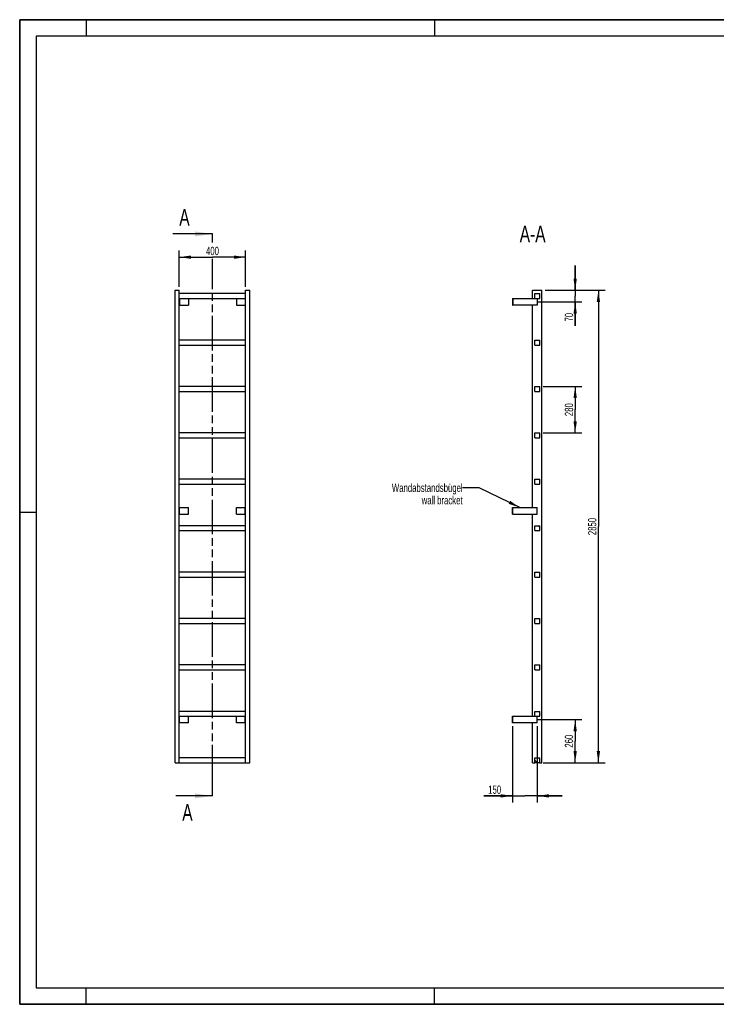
# Model space of a CAD drawing. Header units: millimetres. Extents: x 0 to 8400, y 0 to 5940.
# Tile 1 of 2: x 0 to 4200, y 0 to 5940. Entities that reach past the tile are written whole.
import ezdxf

# ---------------------------------------------------------------- set-up
doc = ezdxf.new("R2010")
doc.units = ezdxf.units.MM
doc.header["$LTSCALE"] = 462
doc.linetypes.add('PHANTOM', pattern=[0.8, 0.45, -0.05, 0.1, -0.05, 0.1, -0.05])
doc.layers.get('0').update_dxf_attribs({"linetype": 'CONTINUOUS'})
for name, color, linetype in [('050_DIMENSIONING', 7, 'CONTINUOUS'), ('053_NOTES', 7, 'CONTINUOUS'), ('HATCHING_BL0', 7, 'CONTINUOUS')]:
    doc.layers.add(name, color=color, linetype=linetype)
doc.styles.get("Standard").update_dxf_attribs({"font": 'txt', "width": 0.7})
doc.dimstyles.new('DIMSTYLE_1', dxfattribs={"dimtxt": 50, "dimasz": 70, "dimexe": 2, "dimexo": 1, "dimtad": 1, "dimdec": 1, "dimtxsty": 'Standard', "dimblk": '_FILLED', "dimblk1": '_FILLED', "dimblk2": '_FILLED', "dimcen": 0.09, "dimazin": 2, "dimtp": 0.5, "dimtm": 0.5, "dimtfac": 1, "dimtdec": 1, "dimtofl": 0, "dimtmove": 0, "dimatfit": 3, "dimldrblk": '_FILLED', "dimfxl": 1, "dimtolj": 1, "dimarcsym": 0})
doc.dimstyles.new('DIMSTYLE_2', dxfattribs={"dimtxt": 50, "dimasz": 70, "dimexe": 2, "dimexo": 1, "dimtad": 1, "dimdec": 1, "dimtxsty": 'Standard', "dimblk": '_FILLED', "dimblk1": '_FILLED', "dimblk2": '_FILLED', "dimcen": 0.09, "dimazin": 2, "dimtp": 0.3, "dimtm": 0.3, "dimtfac": 1, "dimtdec": 1, "dimtofl": 0, "dimtmove": 0, "dimatfit": 3, "dimldrblk": '_FILLED', "dimfxl": 1, "dimtolj": 1, "dimarcsym": 0})
doc.dimstyles.new('DIMSTYLE_3', dxfattribs={"dimtxt": 50, "dimasz": 70, "dimexe": 2, "dimexo": 1, "dimtad": 1, "dimtxsty": 'Standard', "dimblk": '_FILLED', "dimblk1": '_FILLED', "dimblk2": '_FILLED', "dimcen": 0.09, "dimazin": 2, "dimtp": 0.5, "dimtm": 0.5, "dimtfac": 1, "dimtofl": 0, "dimtmove": 0, "dimatfit": 3, "dimldrblk": '_FILLED', "dimfxl": 1, "dimtolj": 1, "dimarcsym": 0})
doc.dimstyles.new('DIMSTYLE_4', dxfattribs={"dimtxt": 50, "dimasz": 70, "dimexe": 2, "dimexo": 1, "dimtad": 1, "dimtxsty": 'Standard', "dimblk": '_FILLED', "dimblk1": '_FILLED', "dimblk2": '_FILLED', "dimcen": 0.09, "dimazin": 2, "dimtp": 2, "dimtm": 2, "dimtfac": 1, "dimtofl": 0, "dimtmove": 0, "dimatfit": 3, "dimldrblk": '_FILLED', "dimfxl": 1, "dimtolj": 1, "dimarcsym": 0})
doc.dimstyles.get("Standard").update_dxf_attribs({"dimtxt": 50, "dimasz": 70, "dimexe": 2, "dimexo": 1, "dimtad": 1, "dimtxsty": 'Standard', "dimblk": '_FILLED', "dimblk1": '_FILLED', "dimblk2": '_FILLED', "dimcen": 0.09, "dimazin": 2, "dimtol": 1, "dimtp": 0.01, "dimtm": 0.01, "dimtfac": 1, "dimtofl": 0, "dimtmove": 0, "dimatfit": 3, "dimldrblk": '_FILLED', "dimfxl": 1, "dimtolj": 1, "dimarcsym": 0})

# ---------------------------------------------------------------- blocks, each defined once
blk = doc.blocks.new('_FILLED')
at = {"color": 0, "linetype": 'ByBlock'}
blk.add_solid([(0, 0), (-1, 0.143), (-1, -0.143)], dxfattribs=at)
blk = doc.blocks.new('*D2')
at = {"layer": '050_DIMENSIONING', "color": 2, "linetype": 'Continuous', "transparency": 16777216}
for p, q in [((962.3, 4327.4), (962.3, 4547.4)), ((1362.3, 4327.4), (1362.3, 4547.4)), ((962.3, 4507.4), (1162.3, 4507.4)), ((1362.3, 4507.4), (1162.3, 4507.4))]:
    blk.add_line(p, q, dxfattribs=at)
at = {"layer": '050_DIMENSIONING', "color": 2, "linetype": 'Continuous', "transparency": 16777216, "xscale": 70, "yscale": 70, "zscale": 70, "rotation": 180}
blk.add_blockref('_FILLED', (962.3, 4507.4), dxfattribs=at)
at = {"layer": '050_DIMENSIONING', "color": 2, "linetype": 'Continuous', "transparency": 16777216, "xscale": 70, "yscale": 70, "zscale": 70}
blk.add_blockref('_FILLED', (1362.3, 4507.4), dxfattribs=at)
at = {"layer": '050_DIMENSIONING', "color": 2, "linetype": 'Continuous', "transparency": 16777216, "insert": (1162.3, 4569.9), "char_height": 50, "width": 176.786, "attachment_point": 2, "line_spacing_factor": 0.9}
blk.add_mtext('400', dxfattribs=at)
blk = doc.blocks.new('*D3')
at = {"layer": '050_DIMENSIONING', "color": 2, "linetype": 'Continuous', "transparency": 16777216}
for p, q in [((3120.3, 1717.4), (3389.1, 1717.4)), ((3349.1, 1717.4), (3349.1, 1587.4)), ((3349.1, 1457.4), (3349.1, 1587.4)), ((3169.1, 1457.4), (3389.1, 1457.4))]:
    blk.add_line(p, q, dxfattribs=at)
at = {"layer": '050_DIMENSIONING', "color": 2, "linetype": 'Continuous', "transparency": 16777216, "xscale": 70, "yscale": 70, "zscale": 70}
for p, rotation in [((3349.1, 1717.4), 90), ((3349.1, 1457.4), 270)]:
    blk.add_blockref('_FILLED', p, dxfattribs=dict(at, rotation=rotation))
at = {"layer": '050_DIMENSIONING', "color": 2, "linetype": 'Continuous', "transparency": 16777216, "insert": (3286.6, 1587.4), "char_height": 50, "width": 176.786, "attachment_point": 2, "rotation": 90, "line_spacing_factor": 0.9}
blk.add_mtext('260', dxfattribs=at)
blk = doc.blocks.new('*D4')
at = {"layer": '050_DIMENSIONING', "color": 2, "linetype": 'Continuous', "transparency": 16777216}
for p, q in [((3349.1, 4307.4), (3349.1, 4457.4)), ((3349.1, 4457.4), (3349.1, 4272.4)), ((3169.1, 4307.4), (3389.1, 4307.4)), ((3125.7, 4237.4), (3389.1, 4237.4)), ((3349.1, 4092.5), (3349.1, 4272.4)), ((3349.1, 4237.4), (3349.1, 4092.5))]:
    blk.add_line(p, q, dxfattribs=at)
at = {"layer": '050_DIMENSIONING', "color": 2, "linetype": 'Continuous', "transparency": 16777216, "xscale": 70, "yscale": 70, "zscale": 70}
for p, rotation in [((3349.1, 4307.4), 270), ((3349.1, 4237.4), 90)]:
    blk.add_blockref('_FILLED', p, dxfattribs=dict(at, rotation=rotation))
at = {"layer": '050_DIMENSIONING', "color": 2, "linetype": 'Continuous', "transparency": 16777216, "insert": (3286.6, 4171.1), "char_height": 50, "width": 117.857, "attachment_point": 3, "rotation": 90, "line_spacing_factor": 0.9}
blk.add_mtext('70', dxfattribs=at)
blk = doc.blocks.new('*D5')
at = {"layer": '050_DIMENSIONING', "color": 2, "linetype": 'Continuous', "transparency": 16777216}
for p, q in [((2970.6, 1677.4), (2970.6, 1217.4)), ((3120.6, 1677.4), (3120.6, 1217.4)), ((2970.6, 1257.4), (2799.2, 1257.4)), ((2799.2, 1257.4), (3045.6, 1257.4)), ((3270.6, 1257.4), (3045.6, 1257.4)), ((3120.6, 1257.4), (3270.6, 1257.4))]:
    blk.add_line(p, q, dxfattribs=at)
at = {"layer": '050_DIMENSIONING', "color": 2, "linetype": 'Continuous', "transparency": 16777216, "xscale": 70, "yscale": 70, "zscale": 70}
blk.add_blockref('_FILLED', (2970.6, 1257.4), dxfattribs=at)
at = {"layer": '050_DIMENSIONING', "color": 2, "linetype": 'Continuous', "transparency": 16777216, "xscale": 70, "yscale": 70, "zscale": 70, "rotation": 180}
blk.add_blockref('_FILLED', (3120.6, 1257.4), dxfattribs=at)
at = {"layer": '050_DIMENSIONING', "color": 2, "linetype": 'Continuous', "transparency": 16777216, "insert": (2902.8, 1319.9), "char_height": 50, "width": 155.357, "attachment_point": 3, "line_spacing_factor": 0.9}
blk.add_mtext('150', dxfattribs=at)
blk = doc.blocks.new('*D6')
at = {"layer": '050_DIMENSIONING', "color": 2, "linetype": 'Continuous', "transparency": 16777216}
for p, q in [((3155.6, 3727.4), (3389.1, 3727.4)), ((3349.1, 3727.4), (3349.1, 3587.4)), ((3349.1, 3447.4), (3349.1, 3587.4)), ((3155.6, 3447.4), (3389.1, 3447.4))]:
    blk.add_line(p, q, dxfattribs=at)
at = {"layer": '050_DIMENSIONING', "color": 2, "linetype": 'Continuous', "transparency": 16777216, "xscale": 70, "yscale": 70, "zscale": 70}
for p, rotation in [((3349.1, 3727.4), 90), ((3349.1, 3447.4), 270)]:
    blk.add_blockref('_FILLED', p, dxfattribs=dict(at, rotation=rotation))
at = {"layer": '050_DIMENSIONING', "color": 2, "linetype": 'Continuous', "transparency": 16777216, "insert": (3286.6, 3587.4), "char_height": 50, "width": 176.786, "attachment_point": 2, "rotation": 90, "line_spacing_factor": 0.9}
blk.add_mtext('280', dxfattribs=at)
blk = doc.blocks.new('*D7')
at = {"layer": '050_DIMENSIONING', "color": 2, "linetype": 'Continuous', "transparency": 16777216}
for p, q in [((3169.1, 4307.4), (3529.1, 4307.4)), ((3489.1, 4307.4), (3489.1, 2882.4)), ((3489.1, 1457.4), (3489.1, 2882.4)), ((3155.6, 1457.4), (3529.1, 1457.4))]:
    blk.add_line(p, q, dxfattribs=at)
at = {"layer": '050_DIMENSIONING', "color": 2, "linetype": 'Continuous', "transparency": 16777216, "xscale": 70, "yscale": 70, "zscale": 70}
for p, rotation in [((3489.1, 4307.4), 90), ((3489.1, 1457.4), 270)]:
    blk.add_blockref('_FILLED', p, dxfattribs=dict(at, rotation=rotation))
at = {"layer": '050_DIMENSIONING', "color": 2, "linetype": 'Continuous', "transparency": 16777216, "insert": (3426.6, 2882.4), "char_height": 50, "width": 230.357, "attachment_point": 2, "rotation": 90, "line_spacing_factor": 0.9}
blk.add_mtext('2850', dxfattribs=at)
blk = doc.blocks.new('XSEC_FILLED')
at = {"color": 0, "linetype": 'ByBlock'}
blk.add_solid([(0, 0), (-1, 0.143), (-1, -0.143)], dxfattribs=at)
blk = doc.blocks.new('HATCHING_BL0', base_point=(1042.6, 2952.4))
at = {"layer": 'HATCHING_BL0', "color": 7, "linetype": 'PHANTOM'}
for p, q in [((1162.3, 4596.2), (1162.3, 4647.4)), ((1162.3, 1357.4), (1162.3, 4498.1)), ((1162.3, 1257.4), (1162.3, 1357.4))]:
    blk.add_line(p, q, dxfattribs=at)
at = {"layer": 'HATCHING_BL0', "color": 7, "linetype": 'Continuous', "char_height": 100, "width": 128.571, "attachment_point": 1, "line_spacing_factor": 0.9}
for insert in [(962.2, 4797.4), (980.2, 1207.4)]:
    blk.add_mtext('A', dxfattribs=dict(at, insert=insert))
at = {"layer": 'HATCHING_BL0', "color": 7, "linetype": 'Continuous'}
for points in [[(1162.3, 4647.4), (922.9, 4647.4)], [(1162.3, 1257.4), (940.9, 1257.4)]]:
    blk.add_leader(points, dimstyle='Standard', override={"dimasz": 105, "dimtad": 0, "dimldrblk": 'XSEC_FILLED'}, dxfattribs=at)

msp = doc.modelspace()

# ---------------------------------------------------------------- hatches: boundary and pattern name
at = {"linetype": 'Continuous'}
h = msp.add_hatch(dxfattribs=at)
h.set_pattern_fill('ANSI31', color=2, angle=90, style=0, pattern_type=2)
h.set_pattern_definition([(135, (3120.6, 1457.42), (-239.54, -239.54), [])])
edge = h.paths.add_edge_path()
edge.add_line((3135.594, 1457.417), (3105.594, 1457.417))
edge.add_line((3105.594, 1457.417), (3105.594, 1487.417))
edge.add_line((3105.594, 1487.417), (3135.594, 1487.417))
edge.add_line((3135.594, 1457.417), (3135.594, 1487.417))
edge = h.paths.add_edge_path()
edge.add_line((3105.594, 1737.417), (3105.594, 1767.417))
edge.add_line((3105.594, 1767.417), (3135.594, 1767.417))
edge.add_line((3135.594, 1737.417), (3135.594, 1767.417))
edge.add_line((3105.594, 1737.417), (3135.594, 1737.417))
edge = h.paths.add_edge_path()
edge.add_line((3105.594, 2017.417), (3105.594, 2047.417))
edge.add_line((3105.594, 2047.417), (3135.594, 2047.417))
edge.add_line((3135.594, 2017.417), (3135.594, 2047.417))
edge.add_line((3105.594, 2017.417), (3135.594, 2017.417))
edge = h.paths.add_edge_path()
edge.add_line((3105.594, 2297.417), (3105.594, 2327.417))
edge.add_line((3105.594, 2327.417), (3135.594, 2327.417))
edge.add_line((3135.594, 2297.417), (3135.594, 2327.417))
edge.add_line((3105.594, 2297.417), (3135.594, 2297.417))
edge = h.paths.add_edge_path()
edge.add_line((3105.594, 2577.417), (3105.594, 2607.417))
edge.add_line((3105.594, 2607.417), (3135.594, 2607.417))
edge.add_line((3135.594, 2577.417), (3135.594, 2607.417))
edge.add_line((3105.594, 2577.417), (3135.594, 2577.417))
edge = h.paths.add_edge_path()
edge.add_line((3105.594, 2857.417), (3105.594, 2887.417))
edge.add_line((3105.594, 2887.417), (3135.594, 2887.417))
edge.add_line((3135.594, 2857.417), (3135.594, 2887.417))
edge.add_line((3105.594, 2857.417), (3135.594, 2857.417))
edge = h.paths.add_edge_path()
edge.add_line((3105.594, 3137.417), (3105.594, 3167.417))
edge.add_line((3105.594, 3167.417), (3135.594, 3167.417))
edge.add_line((3135.594, 3137.417), (3135.594, 3167.417))
edge.add_line((3105.594, 3137.417), (3135.594, 3137.417))
edge = h.paths.add_edge_path()
edge.add_line((3105.594, 3417.417), (3105.594, 3447.417))
edge.add_line((3105.594, 3447.417), (3135.594, 3447.417))
edge.add_line((3135.594, 3417.417), (3135.594, 3447.417))
edge.add_line((3105.594, 3417.417), (3135.594, 3417.417))
edge = h.paths.add_edge_path()
edge.add_line((3105.594, 3697.417), (3105.594, 3727.417))
edge.add_line((3105.594, 3727.417), (3135.594, 3727.417))
edge.add_line((3135.594, 3697.417), (3135.594, 3727.417))
edge.add_line((3105.594, 3697.417), (3135.594, 3697.417))
edge = h.paths.add_edge_path()
edge.add_line((3105.594, 3977.417), (3105.594, 4007.417))
edge.add_line((3105.594, 4007.417), (3135.594, 4007.417))
edge.add_line((3135.594, 3977.417), (3135.594, 4007.417))
edge.add_line((3105.594, 3977.417), (3135.594, 3977.417))
edge = h.paths.add_edge_path()
edge.add_line((3105.594, 4257.417), (3105.594, 4287.417))
edge.add_line((3105.594, 4287.417), (3135.594, 4287.417))
edge.add_line((3135.594, 4257.417), (3135.594, 4287.417))
edge.add_line((3105.594, 4257.417), (3135.594, 4257.417))

# ---------------------------------------------------------------- linework, layer by layer
at = {"color": 7, "linetype": 'Continuous'}
for p, q in [((0, 5940), (8400, 5940)), ((0, 0), (0, 5940)), ((937.255, 4307.417), (962.255, 4307.417)), ((937.255, 1457.417), (937.255, 4307.417)), ((962.255, 1457.417), (962.255, 4307.417)), ((1362.255, 4287.417), (962.255, 4287.417)), ((1362.255, 4307.417), (1387.255, 4307.417)), ((1362.255, 1457.417), (1362.255, 4307.417)), ((1387.255, 1457.417), (1387.255, 4307.417)), ((3092.094, 4307.417), (3149.094, 4307.417)), ((3092.094, 4257.417), (3092.094, 4307.417)), ((3105.594, 4287.417), (3135.594, 4287.417)), ((3105.594, 4257.417), (3105.594, 4287.417)), ((3135.594, 4257.417), (3135.594, 4287.417)), ((3149.094, 1457.417), (3149.094, 4307.417)), ((962.255, 4257.417), (1362.255, 4257.417)), ((962.255, 4217.417), (964.255, 4217.417)), ((964.255, 4257.417), (964.255, 4217.417)), ((964.255, 4217.417), (1017.255, 4217.417)), ((1017.255, 4257.417), (1017.255, 4217.417)), ((1307.255, 4257.417), (1307.255, 4217.417)), ((1307.255, 4217.417), (1360.255, 4217.417)), ((1360.255, 4257.417), (1360.255, 4217.417)), ((1360.255, 4217.417), (1362.255, 4217.417)), ((2970.594, 4257.417), (2972.594, 4257.417)), ((2970.594, 4257.417), (2970.594, 4217.417)), ((2970.594, 4217.417), (2972.594, 4217.417)), ((2972.594, 4257.417), (3105.594, 4257.417)), ((2972.594, 4257.417), (2972.594, 4217.417)), ((3120.594, 4217.417), (2972.594, 4217.417)), ((3092.094, 2997.417), (3092.094, 4217.417)), ((3105.594, 4257.417), (3135.594, 4257.417)), ((3120.594, 4257.417), (3120.594, 4217.417)), ((1362.255, 4007.417), (962.255, 4007.417)), ((3105.594, 4007.417), (3135.594, 4007.417)), ((3105.594, 3977.417), (3105.594, 4007.417)), ((3135.594, 3977.417), (3135.594, 4007.417)), ((962.255, 3977.417), (1362.255, 3977.417)), ((3105.594, 3977.417), (3135.594, 3977.417)), ((1362.255, 3727.417), (962.255, 3727.417)), ((962.255, 3697.417), (1362.255, 3697.417)), ((3105.594, 3727.417), (3135.594, 3727.417)), ((3105.594, 3697.417), (3105.594, 3727.417)), ((3105.594, 3697.417), (3135.594, 3697.417)), ((3135.594, 3697.417), (3135.594, 3727.417)), ((1362.255, 3447.417), (962.255, 3447.417)), ((3105.594, 3447.417), (3135.594, 3447.417)), ((3105.594, 3417.417), (3105.594, 3447.417)), ((3135.594, 3417.417), (3135.594, 3447.417)), ((962.255, 3417.417), (1362.255, 3417.417)), ((3105.594, 3417.417), (3135.594, 3417.417)), ((1362.255, 3167.417), (962.255, 3167.417)), ((3105.594, 3167.417), (3135.594, 3167.417)), ((3105.594, 3137.417), (3105.594, 3167.417)), ((3135.594, 3137.417), (3135.594, 3167.417)), ((962.255, 3137.417), (1362.255, 3137.417)), ((3105.594, 3137.417), (3135.594, 3137.417)), ((962.255, 2997.417), (964.255, 2997.417)), ((964.255, 2957.417), (964.255, 2997.417)), ((964.255, 2997.417), (1017.255, 2997.417)), ((1017.255, 2957.417), (1017.255, 2997.417)), ((1307.255, 2957.417), (1307.255, 2997.417)), ((1307.255, 2997.417), (1360.255, 2997.417)), ((1360.255, 2957.417), (1360.255, 2997.417)), ((1360.255, 2997.417), (1362.255, 2997.417)), ((2970.594, 2997.417), (2972.594, 2997.417)), ((2970.594, 2957.417), (2970.594, 2997.417)), ((2972.594, 2997.417), (3120.594, 2997.417)), ((2972.594, 2957.417), (2972.594, 2997.417)), ((3120.594, 2957.417), (3120.594, 2997.417)), ((962.255, 2957.417), (964.255, 2957.417)), ((964.255, 2957.417), (1017.255, 2957.417)), ((1307.255, 2957.417), (1360.255, 2957.417)), ((1360.255, 2957.417), (1362.255, 2957.417)), ((2970.594, 2957.417), (2972.594, 2957.417)), ((2972.594, 2957.417), (3120.594, 2957.417)), ((3092.094, 1737.417), (3092.094, 2957.417)), ((1362.255, 2887.417), (962.255, 2887.417)), ((962.255, 2857.417), (1362.255, 2857.417)), ((3105.594, 2887.417), (3135.594, 2887.417)), ((3105.594, 2857.417), (3105.594, 2887.417)), ((3105.594, 2857.417), (3135.594, 2857.417)), ((3135.594, 2857.417), (3135.594, 2887.417)), ((1362.255, 2607.417), (962.255, 2607.417)), ((962.255, 2577.417), (1362.255, 2577.417)), ((3105.594, 2607.417), (3135.594, 2607.417)), ((3105.594, 2577.417), (3105.594, 2607.417)), ((3105.594, 2577.417), (3135.594, 2577.417)), ((3135.594, 2577.417), (3135.594, 2607.417)), ((1362.255, 2327.417), (962.255, 2327.417)), ((3105.594, 2327.417), (3135.594, 2327.417)), ((3105.594, 2297.417), (3105.594, 2327.417)), ((3135.594, 2297.417), (3135.594, 2327.417)), ((962.255, 2297.417), (1362.255, 2297.417)), ((3105.594, 2297.417), (3135.594, 2297.417)), ((1362.255, 2047.417), (962.255, 2047.417)), ((3105.594, 2047.417), (3135.594, 2047.417)), ((3105.594, 2017.417), (3105.594, 2047.417)), ((3135.594, 2017.417), (3135.594, 2047.417)), ((962.255, 2017.417), (1362.255, 2017.417)), ((3105.594, 2017.417), (3135.594, 2017.417)), ((1362.255, 1767.417), (962.255, 1767.417)), ((962.255, 1737.417), (1362.255, 1737.417)), ((964.255, 1697.417), (964.255, 1737.417)), ((1017.255, 1697.417), (1017.255, 1737.417)), ((1307.255, 1697.417), (1307.255, 1737.417)), ((1360.255, 1697.417), (1360.255, 1737.417)), ((2970.594, 1737.417), (2972.594, 1737.417)), ((2970.594, 1697.417), (2970.594, 1737.417)), ((2972.594, 1737.417), (3105.594, 1737.417)), ((2972.594, 1697.417), (2972.594, 1737.417)), ((3105.594, 1767.417), (3135.594, 1767.417)), ((3105.594, 1737.417), (3105.594, 1767.417)), ((3105.594, 1737.417), (3135.594, 1737.417)), ((3120.594, 1697.417), (3120.594, 1737.417)), ((3135.594, 1737.417), (3135.594, 1767.417)), ((964.255, 1697.417), (962.255, 1697.417)), ((1017.255, 1697.417), (964.255, 1697.417)), ((1360.255, 1697.417), (1307.255, 1697.417)), ((1362.255, 1697.417), (1360.255, 1697.417)), ((2972.594, 1697.417), (2970.594, 1697.417)), ((3120.594, 1697.417), (2972.594, 1697.417)), ((3092.094, 1457.417), (3092.094, 1697.417)), ((1362.255, 1487.417), (962.255, 1487.417)), ((3105.594, 1457.417), (3105.594, 1487.417)), ((3105.594, 1487.417), (3135.594, 1487.417)), ((3135.594, 1457.417), (3135.594, 1487.417)), ((937.255, 1457.417), (962.255, 1457.417)), ((962.255, 1457.417), (1362.255, 1457.417)), ((1362.255, 1457.417), (1387.255, 1457.417)), ((3092.094, 1457.417), (3105.594, 1457.417)), ((3135.594, 1457.417), (3105.594, 1457.417)), ((3135.594, 1457.417), (3149.094, 1457.417)), ((0, 0), (8400, 0))]:
    msp.add_line(p, q, dxfattribs=at)
at = {"color": 3, "linetype": 'Continuous'}
for p, q in [((0, 5940), (0, 0)), ((8400, 5940), (0, 5940)), ((400, 5940), (400, 5840)), ((2500, 5940), (2500, 5840)), ((0, 2970), (100, 2970)), ((400, 0), (400, 100)), ((2500, 0), (2500, 100)), ((8400, 0), (0, 0))]:
    msp.add_line(p, q, dxfattribs=at)
at = {"color": 5, "linetype": 'Continuous'}
for p, q in [((100, 5840), (100, 100)), ((8300, 5840), (100, 5840)), ((100, 100), (8300, 100))]:
    msp.add_line(p, q, dxfattribs=at)

# ---------------------------------------------------------------- block references
at = {"layer": 'HATCHING_BL0'}
msp.add_blockref('HATCHING_BL0', (1042.564, 2952.417), dxfattribs=at)

# ---------------------------------------------------------------- texts
at = {"layer": '053_NOTES', "color": 2, "linetype": 'Continuous', "attachment_point": 3, "line_spacing_factor": 0.9}
for s, insert, char_height, width in [('A-A', (3170.726, 4697.417), 100, 364.28571), ('Wandabstandsbügel\\Pwall bracket', (2670.594, 3141.016), 50, 945.35714)]:
    msp.add_mtext(s, dxfattribs=dict(at, insert=insert, char_height=char_height, width=width))

# ---------------------------------------------------------------- dimensions: what is measured, and where the dimension line sits
at = {"layer": '050_DIMENSIONING', "color": 2, "linetype": 'Continuous'}
for base, p1, p2, dimstyle, picture, middle in [((1362.255, 4507.417), (962.255, 4326.417), (1362.255, 4326.417), 'DIMSTYLE_1', '*D2', (1155.112, 4507.417)), ((3120.594, 1257.417), (2970.594, 1678.417), (3120.594, 1678.417), 'DIMSTYLE_3', '*D5', (2843.839, 1257.417))]:
    dim = msp.add_linear_dim(base=base, p1=p1, p2=p2, dimstyle=dimstyle, dxfattribs=at)
    dim.commit()
    dim.dimension.update_dxf_attribs({"geometry": picture, "text_midpoint": middle, "dimtype": 160})
for base, p1, p2, angle, dimstyle, picture, middle in [((3349.094, 4237.417), (3168.094, 4307.417), (3124.738, 4237.417), 270, 'DIMSTYLE_2', '*D4', (3349.094, 4124.631)), ((3489.094, 4307.417), (3154.594, 1457.417), (3168.094, 4307.417), 90, 'DIMSTYLE_4', '*D7', (3489.094, 2875.274)), ((3349.094, 3447.417), (3154.594, 3727.417), (3154.594, 3447.417), 270, 'DIMSTYLE_3', '*D6', (3349.094, 3580.274)), ((3349.094, 1717.417), (3168.094, 1457.417), (3119.332, 1717.417), 90, 'DIMSTYLE_1', '*D3', (3349.094, 1580.274))]:
    dim = msp.add_linear_dim(base=base, p1=p1, p2=p2, angle=angle, dimstyle=dimstyle, dxfattribs=at)
    dim.commit()
    dim.dimension.update_dxf_attribs({"geometry": picture, "text_midpoint": middle, "dimtype": 160})

# ---------------------------------------------------------------- leaders
at = {"layer": '053_NOTES', "color": 2, "linetype": 'Continuous', "annotation_type": 0, "has_hookline": 1, "hookline_direction": 1, "text_width": 578.176}
msp.add_leader([(3015.669, 2997.417), (2770.594, 3116.016), (2670.594, 3116.016)], dimstyle='Standard', override={"dimtad": 0}, dxfattribs=at)

doc.saveas('drawing.dxf')
